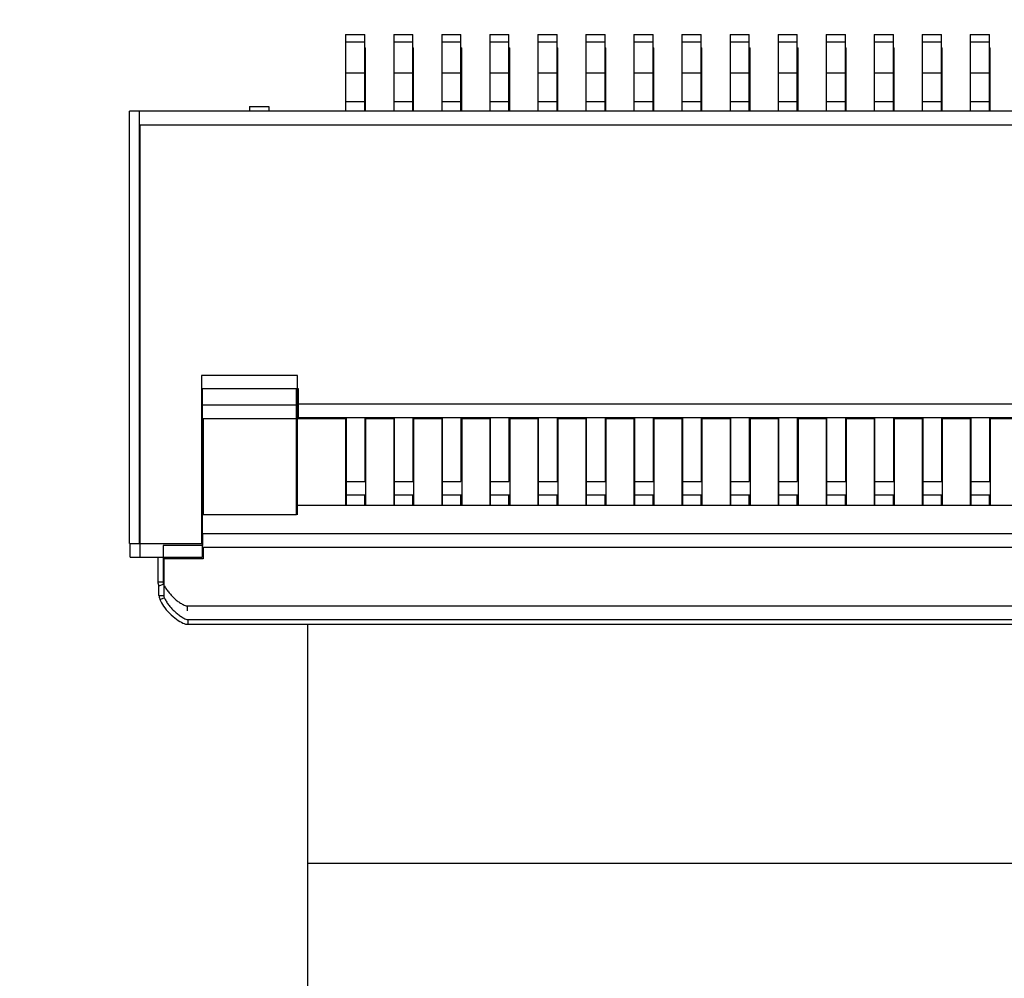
# Model space of a CAD drawing. Header units: millimetres. Extents: x 525 to 788, y 277 to 384.
# Tile 25 of 130: x 719 to 730, y 309 to 319. Entities that reach past the tile are written whole.
import ezdxf

# ---------------------------------------------------------------- set-up
doc = ezdxf.new("R2010")
doc.units = ezdxf.units.MM
doc.header["$LTSCALE"] = 5
doc.header["$PDMODE"] = 3
doc.header["$PDSIZE"] = 0.3125
doc.layers.get('0').update_dxf_attribs({"linetype": 'CONTINUOUS'})
doc.layers.get('Defpoints').update_dxf_attribs({"linetype": 'CONTINUOUS'})
doc.layers.add('dim', color=6, linetype='CONTINUOUS', lineweight=9)
doc.styles.add('Verdana', font='verdana.ttf', dxfattribs={"height": 3})
doc.dimstyles.new('aaaaaaaa 3.0', dxfattribs={"dimtxt": 3, "dimasz": 2.5, "dimexe": 1.25, "dimexo": 0.625, "dimtad": 1, "dimzin": 9, "dimdsep": 46, "dimtxsty": 'Verdana', "dimcen": 0, "dimazin": 0, "dimtfac": 1, "dimtofl": 0, "dimtmove": 0, "dimatfit": 3, "dimfxl": 1, "dimlwd": 25, "dimlwe": 25, "dimarcsym": 0})

# ---------------------------------------------------------------- blocks, each defined once
blk = doc.blocks.new('*D55')
at = {"layer": 'Defpoints', "color": 0}
for p in [(767.508, 331.908), (697.286, 316.938)]:
    blk.add_point(p, dxfattribs=at)
at = {"layer": 'dim', "color": 0, "lineweight": 25}
blk.add_line((785.495, 335.743), (769.953, 332.429), dxfattribs=at)
at = {"layer": 'dim', "color": 0}
blk.add_solid([(769.866, 332.837), (770.04, 332.022), (767.508, 331.908)], dxfattribs=at)
at = {"layer": 'dim', "color": 0, "insert": (778.447, 336.689), "char_height": 3, "attachment_point": 5, "rotation": 12.0345, "style": 'Verdana'}
blk.add_mtext('∅71.8', dxfattribs=at)

msp = doc.modelspace()

# ---------------------------------------------------------------- linework, layer by layer
at = {"linetype": 'Continuous'}
for p, q in [((722.709, 318.564), (722.709, 317.764)), ((722.709, 318.564), (722.909, 318.564)), ((722.909, 317.764), (722.909, 318.564)), ((723.209, 318.564), (723.209, 317.764)), ((723.209, 318.564), (723.409, 318.564)), ((723.409, 317.764), (723.409, 318.564)), ((723.709, 318.564), (723.709, 317.764)), ((723.709, 318.564), (723.909, 318.564)), ((723.909, 317.764), (723.909, 318.564)), ((724.209, 318.564), (724.209, 317.764)), ((724.209, 318.564), (724.409, 318.564)), ((724.409, 317.764), (724.409, 318.564)), ((724.709, 318.564), (724.709, 317.764)), ((724.709, 318.564), (724.909, 318.564)), ((724.909, 317.764), (724.909, 318.564)), ((725.209, 318.564), (725.209, 317.764)), ((725.209, 318.564), (725.409, 318.564)), ((725.409, 317.764), (725.409, 318.564)), ((725.709, 318.564), (725.709, 317.764)), ((725.709, 318.564), (725.909, 318.564)), ((725.909, 317.764), (725.909, 318.564)), ((726.209, 318.564), (726.209, 317.764)), ((726.209, 318.564), (726.409, 318.564)), ((726.409, 317.764), (726.409, 318.564)), ((726.709, 318.564), (726.709, 317.764)), ((726.709, 318.564), (726.909, 318.564)), ((726.909, 317.764), (726.909, 318.564)), ((727.209, 318.564), (727.209, 317.764)), ((727.209, 318.564), (727.409, 318.564)), ((727.409, 317.764), (727.409, 318.564)), ((727.709, 318.564), (727.709, 317.764)), ((727.709, 318.564), (727.909, 318.564)), ((727.909, 317.764), (727.909, 318.564)), ((728.209, 318.564), (728.209, 317.764)), ((728.209, 318.564), (728.409, 318.564)), ((728.409, 317.764), (728.409, 318.564)), ((728.709, 318.564), (728.709, 317.764)), ((728.709, 318.564), (728.909, 318.564)), ((728.909, 317.764), (728.909, 318.564)), ((729.209, 318.564), (729.209, 317.764)), ((729.209, 318.564), (729.409, 318.564)), ((729.409, 317.764), (729.409, 318.564)), ((722.909, 318.482), (722.709, 318.482)), ((723.409, 318.482), (723.209, 318.482)), ((723.909, 318.482), (723.709, 318.482)), ((724.409, 318.482), (724.209, 318.482)), ((724.909, 318.482), (724.709, 318.482)), ((725.409, 318.482), (725.209, 318.482)), ((725.909, 318.482), (725.709, 318.482)), ((726.409, 318.482), (726.209, 318.482)), ((726.909, 318.482), (726.709, 318.482)), ((727.409, 318.482), (727.209, 318.482)), ((727.909, 318.482), (727.709, 318.482)), ((728.409, 318.482), (728.209, 318.482)), ((728.909, 318.482), (728.709, 318.482)), ((729.409, 318.482), (729.209, 318.482)), ((722.909, 318.423), (722.917, 318.423)), ((722.917, 318.34), (722.909, 318.34)), ((722.917, 317.764), (722.917, 318.423)), ((723.409, 318.423), (723.417, 318.423)), ((723.417, 318.34), (723.409, 318.34)), ((723.417, 317.764), (723.417, 318.423)), ((723.909, 318.423), (723.917, 318.423)), ((723.917, 318.34), (723.909, 318.34)), ((723.917, 317.764), (723.917, 318.423)), ((724.409, 318.423), (724.417, 318.423)), ((724.417, 318.34), (724.409, 318.34)), ((724.417, 317.764), (724.417, 318.423)), ((724.909, 318.423), (724.917, 318.423)), ((724.917, 318.34), (724.909, 318.34)), ((724.917, 317.764), (724.917, 318.423)), ((725.409, 318.423), (725.417, 318.423)), ((725.417, 318.34), (725.409, 318.34)), ((725.417, 317.764), (725.417, 318.423)), ((725.909, 318.423), (725.917, 318.423)), ((725.917, 318.34), (725.909, 318.34)), ((725.917, 317.764), (725.917, 318.423)), ((726.409, 318.423), (726.417, 318.423)), ((726.417, 318.34), (726.409, 318.34)), ((726.417, 317.764), (726.417, 318.423)), ((726.909, 318.423), (726.917, 318.423)), ((726.917, 318.34), (726.909, 318.34)), ((726.917, 317.764), (726.917, 318.423)), ((727.409, 318.423), (727.417, 318.423)), ((727.417, 318.34), (727.409, 318.34)), ((727.417, 317.764), (727.417, 318.423)), ((727.909, 318.423), (727.917, 318.423)), ((727.917, 318.34), (727.909, 318.34)), ((727.917, 317.764), (727.917, 318.423)), ((728.409, 318.423), (728.417, 318.423)), ((728.417, 318.34), (728.409, 318.34)), ((728.417, 317.764), (728.417, 318.423)), ((728.909, 318.423), (728.917, 318.423)), ((728.917, 318.34), (728.909, 318.34)), ((728.917, 317.764), (728.917, 318.423)), ((729.409, 318.423), (729.417, 318.423)), ((729.417, 318.34), (729.409, 318.34)), ((729.417, 317.764), (729.417, 318.423)), ((722.709, 318.164), (722.909, 318.164)), ((723.209, 318.164), (723.409, 318.164)), ((723.709, 318.164), (723.909, 318.164)), ((724.209, 318.164), (724.409, 318.164)), ((724.709, 318.164), (724.909, 318.164)), ((725.209, 318.164), (725.409, 318.164)), ((725.709, 318.164), (725.909, 318.164)), ((726.209, 318.164), (726.409, 318.164)), ((726.709, 318.164), (726.909, 318.164)), ((727.209, 318.164), (727.409, 318.164)), ((727.709, 318.164), (727.909, 318.164)), ((728.209, 318.164), (728.409, 318.164)), ((728.709, 318.164), (728.909, 318.164)), ((729.209, 318.164), (729.409, 318.164)), ((722.917, 318.023), (722.909, 318.023)), ((723.417, 318.023), (723.409, 318.023)), ((723.917, 318.023), (723.909, 318.023)), ((724.417, 318.023), (724.409, 318.023)), ((724.917, 318.023), (724.909, 318.023)), ((725.417, 318.023), (725.409, 318.023)), ((725.917, 318.023), (725.909, 318.023)), ((726.417, 318.023), (726.409, 318.023)), ((726.917, 318.023), (726.909, 318.023)), ((727.417, 318.023), (727.409, 318.023)), ((727.917, 318.023), (727.909, 318.023)), ((728.417, 318.023), (728.409, 318.023)), ((728.917, 318.023), (728.909, 318.023)), ((729.417, 318.023), (729.409, 318.023)), ((722.709, 317.864), (722.909, 317.864)), ((723.209, 317.864), (723.409, 317.864)), ((723.709, 317.864), (723.909, 317.864)), ((724.209, 317.864), (724.409, 317.864)), ((724.709, 317.864), (724.909, 317.864)), ((725.209, 317.864), (725.409, 317.864)), ((725.709, 317.864), (725.909, 317.864)), ((726.209, 317.864), (726.409, 317.864)), ((726.709, 317.864), (726.909, 317.864)), ((727.209, 317.864), (727.409, 317.864)), ((727.709, 317.864), (727.909, 317.864)), ((728.209, 317.864), (728.409, 317.864)), ((728.709, 317.864), (728.909, 317.864)), ((729.209, 317.864), (729.409, 317.864)), ((720.459, 313.264), (720.459, 317.764)), ((744.659, 317.764), (720.459, 317.764)), ((720.559, 317.764), (720.559, 313.264)), ((721.709, 317.814), (721.709, 317.764)), ((721.709, 317.814), (721.909, 317.814)), ((721.909, 317.814), (721.909, 317.764)), ((720.567, 317.623), (720.567, 313.123)), ((720.567, 317.623), (744.667, 317.623)), ((721.209, 315.014), (721.209, 313.264)), ((722.209, 315.014), (721.209, 315.014)), ((722.209, 314.714), (722.209, 315.014)), ((721.217, 314.873), (721.217, 313.123)), ((722.217, 314.873), (721.217, 314.873)), ((722.199, 313.564), (722.199, 314.873)), ((722.217, 314.573), (722.217, 314.873)), ((722.199, 314.763), (722.207, 314.763)), ((722.199, 314.704), (721.219, 314.704)), ((722.207, 313.564), (722.207, 314.725)), ((722.207, 314.704), (722.217, 314.704)), ((742.909, 314.714), (722.209, 314.714)), ((721.227, 314.563), (721.227, 313.564)), ((722.709, 314.563), (721.227, 314.563)), ((742.917, 314.573), (722.217, 314.573)), ((722.709, 314.573), (722.709, 313.664)), ((722.717, 313.664), (722.717, 314.573)), ((722.909, 314.573), (722.909, 313.908)), ((722.917, 314.573), (722.917, 313.664)), ((723.209, 314.563), (722.917, 314.563)), ((723.209, 314.573), (723.209, 313.664)), ((723.217, 313.664), (723.217, 314.573)), ((723.409, 314.573), (723.409, 313.908)), ((723.417, 314.573), (723.417, 313.664)), ((723.709, 314.563), (723.417, 314.563)), ((723.709, 314.573), (723.709, 313.664)), ((723.717, 313.664), (723.717, 314.573)), ((723.909, 314.573), (723.909, 313.908)), ((723.917, 314.573), (723.917, 313.664)), ((724.209, 314.563), (723.917, 314.563)), ((724.209, 314.573), (724.209, 313.664)), ((724.217, 313.664), (724.217, 314.573)), ((724.409, 314.573), (724.409, 313.908)), ((724.417, 314.573), (724.417, 313.664)), ((724.709, 314.563), (724.417, 314.563)), ((724.709, 314.573), (724.709, 313.664)), ((724.717, 313.664), (724.717, 314.573)), ((724.909, 314.573), (724.909, 313.908)), ((724.917, 314.573), (724.917, 313.664)), ((725.209, 314.563), (724.917, 314.563)), ((725.209, 314.573), (725.209, 313.664)), ((725.217, 313.664), (725.217, 314.573)), ((725.409, 314.573), (725.409, 313.908)), ((725.417, 314.573), (725.417, 313.664)), ((725.709, 314.563), (725.417, 314.563)), ((725.709, 314.573), (725.709, 313.664)), ((725.717, 313.664), (725.717, 314.573)), ((725.909, 314.573), (725.909, 313.908)), ((725.917, 314.573), (725.917, 313.664)), ((726.209, 314.563), (725.917, 314.563)), ((726.209, 314.573), (726.209, 313.664)), ((726.217, 313.664), (726.217, 314.573)), ((726.409, 314.573), (726.409, 313.908)), ((726.417, 314.573), (726.417, 313.664)), ((726.709, 314.563), (726.417, 314.563)), ((726.709, 314.573), (726.709, 313.664)), ((726.717, 313.664), (726.717, 314.573)), ((726.909, 314.573), (726.909, 313.908)), ((726.917, 314.573), (726.917, 313.664)), ((727.209, 314.563), (726.917, 314.563)), ((727.209, 314.573), (727.209, 313.664)), ((727.217, 313.664), (727.217, 314.573)), ((727.409, 314.573), (727.409, 313.908)), ((727.417, 314.573), (727.417, 313.664)), ((727.709, 314.563), (727.417, 314.563)), ((727.709, 314.573), (727.709, 313.664)), ((727.717, 313.664), (727.717, 314.573)), ((727.909, 314.573), (727.909, 313.908)), ((727.917, 314.573), (727.917, 313.664)), ((728.209, 314.563), (727.917, 314.563)), ((728.209, 314.573), (728.209, 313.664)), ((728.217, 313.664), (728.217, 314.573)), ((728.409, 314.573), (728.409, 313.908)), ((728.417, 314.573), (728.417, 313.664)), ((728.709, 314.563), (728.417, 314.563)), ((728.709, 314.573), (728.709, 313.664)), ((728.717, 313.664), (728.717, 314.573)), ((728.909, 314.573), (728.909, 313.908)), ((728.917, 314.573), (728.917, 313.664)), ((729.209, 314.563), (728.917, 314.563)), ((729.209, 314.573), (729.209, 313.664)), ((729.217, 313.664), (729.217, 314.573)), ((729.409, 314.573), (729.409, 313.908)), ((729.417, 314.573), (729.417, 313.664)), ((729.709, 314.563), (729.417, 314.563)), ((722.709, 313.908), (722.909, 313.908)), ((723.209, 313.908), (723.409, 313.908)), ((723.709, 313.908), (723.909, 313.908)), ((724.209, 313.908), (724.409, 313.908)), ((724.709, 313.908), (724.909, 313.908)), ((725.209, 313.908), (725.409, 313.908)), ((725.709, 313.908), (725.909, 313.908)), ((726.209, 313.908), (726.409, 313.908)), ((726.709, 313.908), (726.909, 313.908)), ((727.209, 313.908), (727.409, 313.908)), ((727.709, 313.908), (727.909, 313.908)), ((728.209, 313.908), (728.409, 313.908)), ((728.709, 313.908), (728.909, 313.908)), ((729.209, 313.908), (729.409, 313.908)), ((722.917, 313.766), (722.717, 313.766)), ((722.909, 313.664), (722.909, 313.766)), ((723.417, 313.766), (723.217, 313.766)), ((723.409, 313.664), (723.409, 313.766)), ((723.917, 313.766), (723.717, 313.766)), ((723.909, 313.664), (723.909, 313.766)), ((724.417, 313.766), (724.217, 313.766)), ((724.409, 313.664), (724.409, 313.766)), ((724.917, 313.766), (724.717, 313.766)), ((724.909, 313.664), (724.909, 313.766)), ((725.417, 313.766), (725.217, 313.766)), ((725.409, 313.664), (725.409, 313.766)), ((725.917, 313.766), (725.717, 313.766)), ((725.909, 313.664), (725.909, 313.766)), ((726.417, 313.766), (726.217, 313.766)), ((726.409, 313.664), (726.409, 313.766)), ((726.917, 313.766), (726.717, 313.766)), ((726.909, 313.664), (726.909, 313.766)), ((727.417, 313.766), (727.217, 313.766)), ((727.409, 313.664), (727.409, 313.766)), ((727.917, 313.766), (727.717, 313.766)), ((727.909, 313.664), (727.909, 313.766)), ((728.417, 313.766), (728.217, 313.766)), ((728.409, 313.664), (728.409, 313.766)), ((728.917, 313.766), (728.717, 313.766)), ((728.909, 313.664), (728.909, 313.766)), ((729.417, 313.766), (729.217, 313.766)), ((729.409, 313.664), (729.409, 313.766)), ((722.207, 313.664), (742.919, 313.664)), ((722.199, 313.564), (721.219, 313.564)), ((721.219, 313.364), (721.219, 313.244)), ((743.899, 313.364), (721.219, 313.364)), ((720.459, 313.264), (721.209, 313.264)), ((720.467, 313.123), (720.467, 313.264)), ((720.809, 313.244), (720.809, 312.864)), ((721.219, 313.244), (720.809, 313.244)), ((721.227, 313.223), (721.227, 313.103)), ((743.907, 313.223), (721.227, 313.223)), ((720.467, 313.123), (721.217, 313.123)), ((720.759, 312.864), (720.759, 313.123)), ((720.817, 313.103), (720.817, 312.723)), ((721.227, 313.103), (720.817, 313.103)), ((720.759, 312.864), (720.809, 312.864)), ((720.767, 312.825), (720.814, 312.842)), ((720.767, 312.723), (720.767, 312.825)), ((720.767, 312.723), (720.817, 312.723)), ((720.776, 312.683), (720.822, 312.7)), ((721.059, 312.614), (721.059, 312.564)), ((721.059, 312.614), (744.059, 312.614)), ((721.067, 312.473), (721.067, 312.423)), ((721.067, 312.473), (744.067, 312.473)), ((721.067, 312.423), (744.067, 312.423)), ((722.317, 304.433), (722.317, 312.423)), ((742.817, 309.933), (722.317, 309.933))]:
    msp.add_line(p, q, dxfattribs=at)
msp.add_arc((732.397, 324.423), 35.9, 323.5829, 216.3585, dxfattribs=at)
for points in [[(720.767, 312.825), (720.764, 312.834), (720.759, 312.843), (720.759, 312.864)], [(720.809, 312.864), (720.809, 312.857), (720.811, 312.849), (720.814, 312.842)], [(720.767, 312.723), (720.767, 312.713), (720.769, 312.7), (720.776, 312.683)], [(720.817, 312.723), (720.817, 312.715), (720.819, 312.708), (720.822, 312.7)]]:
    msp.add_open_spline(points, degree=3, dxfattribs=at)
for points, knots in [([(720.814, 312.842), (720.82, 312.829), (720.833, 312.803), (720.857, 312.768), (720.885, 312.735), (720.915, 312.704), (720.947, 312.675), (720.981, 312.649), (721.012, 312.631), (721.037, 312.618), (721.052, 312.614), (721.059, 312.614)], [0, 0, 0, 0, 0.125078, 0.250019, 0.37505, 0.50004, 0.625069, 0.750043, 0.874969, 0.937503, 1, 1, 1, 1]), ([(720.822, 312.7), (720.828, 312.688), (720.841, 312.662), (720.865, 312.626), (720.893, 312.593), (720.923, 312.562), (720.955, 312.534), (720.983, 312.512), (721.008, 312.497), (721.032, 312.482), (721.053, 312.473), (721.067, 312.473)], [0, 0, 0, 0, 0.125183, 0.250222, 0.375375, 0.500459, 0.625561, 0.750633, 0.81316, 0.87577, 1, 1, 1, 1]), ([(720.776, 312.683), (720.776, 312.681), (720.784, 312.661), (720.81, 312.614), (720.874, 312.537), (720.952, 312.47), (721.023, 312.43), (721.054, 312.423), (721.067, 312.423)], [0, 0, 0, 0, 0.0261, 0.213549, 0.400997, 0.588446, 0.775895, 1, 1, 1, 1])]:
    msp.add_open_spline(points, degree=3, knots=knots, dxfattribs=at)

# ---------------------------------------------------------------- dimensions: what is measured, and where the dimension line sits
at = {"layer": 'dim'}
dim = msp.add_diameter_dim_2p(p1=(697.286, 316.938), p2=(767.508, 331.908), dimstyle='aaaaaaaa 3.0', dxfattribs=at)
dim.commit()
dim.dimension.update_dxf_attribs({"geometry": '*D55', "text_midpoint": (777.719, 334.085), "dimtype": 163})

doc.saveas('drawing.dxf')
